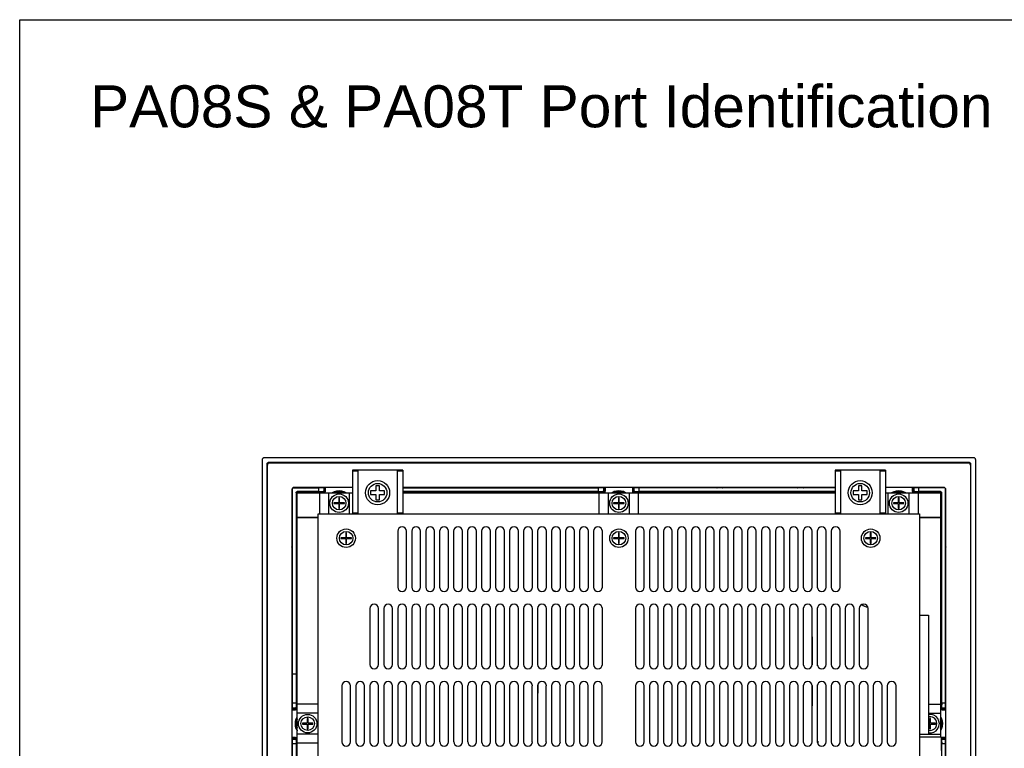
# Model space of a CAD drawing. Extents: x 85 to 134.4, y -34.1 to 29.3.
# Tile 3 of 14: x 85 to 99, y -24.3 to -13.9. Entities that reach past the tile are written whole.
import ezdxf

# ---------------------------------------------------------------- set-up
doc = ezdxf.new("R2010")
doc.units = 0
doc.header["$LTSCALE"] = 1.87
doc.header["$MEASUREMENT"] = 0
doc.layers.get('0').update_dxf_attribs({"linetype": 'CONTINUOUS'})
doc.layers.add('dim', color=7, linetype='CONTINUOUS')

# ---------------------------------------------------------------- blocks, each defined once
blk = doc.blocks.new('08')
at = {"linetype": 'Continuous'}
for p, q in [((-55.433, -16.671), (-55.433, 3.517)), ((-55.433, 3.517), (-30.953, 3.517))]:
    blk.add_line(p, q, dxfattribs=at)
at = {"color": 7, "linetype": 'Continuous'}
for p, q in [((-51.968, -2.772), (-51.968, -10.312)), ((-41.793, -2.742), (-51.938, -2.742)), ((-41.85, -2.812), (-51.88, -2.812)), ((-51.88, -2.812), (-51.879, -2.813)), ((-51.879, -2.813), (-41.851, -2.813)), ((-51.879, -2.824), (-51.879, -2.813)), ((-41.85, -2.812), (-41.851, -2.813)), ((-41.851, -2.824), (-41.851, -2.813)), ((-41.763, -10.312), (-41.763, -2.772)), ((-51.895, -2.827), (-51.895, -10.257)), ((-51.895, -2.827), (-51.894, -2.828)), ((-51.894, -10.256), (-51.894, -2.828)), ((-51.883, -2.828), (-51.894, -2.828)), ((-51.89, -10.237), (-51.89, -2.847)), ((-51.86, -2.817), (-41.87, -2.817)), ((-50.675, -2.922), (-50.675, -3.542)), ((-49.955, -2.922), (-50.675, -2.922)), ((-50.596, -2.932), (-50.675, -2.932)), ((-50.596, -2.922), (-50.596, -3.542)), ((-50.034, -2.922), (-50.034, -3.542)), ((-49.955, -2.932), (-50.034, -2.932)), ((-49.955, -2.922), (-49.955, -3.542)), ((-43.055, -2.922), (-43.775, -2.922)), ((-43.775, -2.922), (-43.775, -3.542)), ((-43.696, -2.932), (-43.775, -2.932)), ((-43.696, -2.922), (-43.696, -3.542)), ((-43.134, -2.922), (-43.134, -3.542)), ((-43.055, -2.932), (-43.134, -2.932)), ((-43.055, -2.922), (-43.055, -3.542)), ((-41.847, -2.828), (-41.836, -2.828)), ((-41.84, -2.847), (-41.84, -10.237)), ((-41.835, -2.827), (-41.836, -2.828)), ((-41.836, -2.828), (-41.836, -10.256)), ((-41.835, -10.257), (-41.835, -2.827)), ((-51.54, -3.197), (-51.54, -9.887)), ((-51.535, -3.187), (-51.538, -3.185)), ((-51.535, -3.187), (-51.535, -6.252)), ((-51.52, -3.172), (-51.523, -3.17)), ((-51.52, -3.172), (-51.155, -3.172)), ((-50.675, -3.167), (-51.51, -3.167)), ((-51.155, -3.227), (-51.465, -3.227)), ((-51.465, -3.227), (-51.459, -3.234)), ((-51.155, -3.171), (-51.159, -3.167)), ((-51.1, -3.171), (-51.155, -3.171)), ((-51.1, -3.171), (-51.155, -3.172)), ((-51.155, -3.227), (-51.155, -3.172)), ((-51.101, -3.228), (-51.155, -3.227)), ((-51.095, -3.234), (-51.101, -3.228)), ((-51.085, -3.167), (-51.085, -3.214)), ((-51.08, -3.219), (-51.085, -3.214)), ((-51.08, -3.167), (-51.08, -3.219)), ((-51.08, -3.219), (-51.065, -3.219)), ((-51.065, -3.167), (-51.065, -3.219)), ((-50.415, -3.217), (-50.415, -3.267)), ((-50.34, -3.217), (-50.415, -3.217)), ((-50.34, -3.142), (-50.34, -3.217)), ((-50.29, -3.142), (-50.34, -3.142)), ((-50.29, -3.217), (-50.29, -3.142)), ((-50.215, -3.217), (-50.29, -3.217)), ((-50.215, -3.267), (-50.215, -3.217)), ((-43.775, -3.167), (-49.955, -3.167)), ((-49.955, -3.172), (-47.155, -3.172)), ((-47.155, -3.227), (-49.955, -3.227)), ((-49.505, -3.171), (-49.509, -3.167)), ((-49.421, -3.171), (-49.505, -3.171)), ((-49.417, -3.167), (-49.421, -3.171)), ((-48.35, -3.171), (-48.354, -3.167)), ((-48.266, -3.171), (-48.35, -3.171)), ((-48.262, -3.167), (-48.266, -3.171)), ((-47.155, -3.171), (-47.159, -3.167)), ((-47.1, -3.171), (-47.155, -3.171)), ((-47.1, -3.171), (-47.155, -3.172)), ((-47.155, -3.227), (-47.155, -3.172)), ((-47.101, -3.228), (-47.155, -3.227)), ((-47.093, -3.236), (-47.101, -3.228)), ((-47.085, -3.167), (-47.085, -3.214)), ((-47.078, -3.221), (-47.085, -3.214)), ((-47.078, -3.167), (-47.078, -3.221)), ((-47.078, -3.221), (-47.063, -3.221)), ((-47.063, -3.167), (-47.063, -3.221)), ((-46.668, -3.221), (-46.668, -3.167)), ((-46.653, -3.221), (-46.668, -3.221)), ((-46.653, -3.221), (-46.653, -3.167)), ((-46.653, -3.221), (-46.645, -3.214)), ((-46.645, -3.214), (-46.645, -3.167)), ((-46.638, -3.236), (-46.63, -3.228)), ((-46.575, -3.172), (-46.631, -3.171)), ((-46.576, -3.171), (-46.631, -3.171)), ((-46.575, -3.227), (-46.63, -3.228)), ((-46.572, -3.167), (-46.576, -3.171)), ((-43.775, -3.172), (-46.575, -3.172)), ((-46.575, -3.227), (-46.575, -3.172)), ((-43.775, -3.227), (-46.575, -3.227)), ((-45.465, -3.171), (-45.469, -3.167)), ((-45.381, -3.171), (-45.465, -3.171)), ((-45.377, -3.167), (-45.381, -3.171)), ((-44.31, -3.171), (-44.314, -3.167)), ((-44.226, -3.171), (-44.31, -3.171)), ((-44.222, -3.167), (-44.226, -3.171)), ((-43.515, -3.217), (-43.515, -3.267)), ((-43.44, -3.217), (-43.515, -3.217)), ((-43.44, -3.142), (-43.44, -3.217)), ((-43.39, -3.142), (-43.44, -3.142)), ((-43.39, -3.217), (-43.39, -3.142)), ((-43.315, -3.217), (-43.39, -3.217)), ((-43.315, -3.267), (-43.315, -3.217)), ((-42.22, -3.167), (-43.055, -3.167)), ((-42.665, -3.219), (-42.665, -3.167)), ((-42.651, -3.219), (-42.665, -3.219)), ((-42.651, -3.219), (-42.651, -3.167)), ((-42.651, -3.219), (-42.645, -3.214)), ((-42.645, -3.214), (-42.645, -3.167)), ((-42.636, -3.234), (-42.63, -3.228)), ((-42.575, -3.172), (-42.631, -3.171)), ((-42.576, -3.171), (-42.631, -3.171)), ((-42.575, -3.227), (-42.63, -3.228)), ((-42.572, -3.167), (-42.576, -3.171)), ((-42.21, -3.172), (-42.575, -3.172)), ((-42.575, -3.227), (-42.575, -3.172)), ((-42.265, -3.227), (-42.575, -3.227)), ((-42.265, -3.227), (-42.272, -3.234)), ((-42.208, -3.17), (-42.21, -3.172)), ((-42.193, -3.185), (-42.195, -3.187)), ((-42.195, -6.252), (-42.195, -3.187)), ((-42.19, -9.887), (-42.19, -3.197)), ((-51.48, -3.242), (-51.48, -6.252)), ((-51.48, -3.242), (-51.474, -3.249)), ((-51.474, -3.249), (-51.474, -3.642)), ((-51.474, -3.249), (-51.465, -3.249)), ((-51.465, -3.242), (-50.675, -3.242)), ((-51.465, -3.59), (-51.465, -3.242)), ((-51.145, -3.242), (-51.145, -3.542)), ((-51.015, -3.542), (-51.015, -3.242)), ((-50.871, -3.317), (-50.871, -3.386)), ((-50.859, -3.317), (-50.871, -3.317)), ((-50.859, -3.386), (-50.859, -3.317)), ((-50.715, -3.542), (-50.715, -3.242)), ((-50.415, -3.267), (-50.34, -3.267)), ((-50.34, -3.267), (-50.34, -3.342)), ((-50.34, -3.342), (-50.29, -3.342)), ((-50.29, -3.342), (-50.29, -3.267)), ((-50.29, -3.267), (-50.215, -3.267)), ((-49.955, -3.242), (-43.775, -3.242)), ((-47.145, -3.542), (-47.145, -3.242)), ((-47.015, -3.542), (-47.015, -3.242)), ((-46.871, -3.317), (-46.871, -3.386)), ((-46.859, -3.317), (-46.871, -3.317)), ((-46.859, -3.386), (-46.859, -3.317)), ((-46.715, -3.542), (-46.715, -3.242)), ((-46.585, -3.542), (-46.585, -3.242)), ((-43.515, -3.267), (-43.44, -3.267)), ((-43.44, -3.267), (-43.44, -3.342)), ((-43.44, -3.342), (-43.39, -3.342)), ((-43.39, -3.342), (-43.39, -3.267)), ((-43.39, -3.267), (-43.315, -3.267)), ((-43.055, -3.242), (-42.265, -3.242)), ((-43.015, -3.542), (-43.015, -3.242)), ((-42.871, -3.317), (-42.871, -3.386)), ((-42.859, -3.317), (-42.871, -3.317)), ((-42.859, -3.386), (-42.859, -3.317)), ((-42.715, -3.542), (-42.715, -3.242)), ((-42.585, -3.242), (-42.585, -3.542)), ((-42.265, -3.242), (-42.265, -3.59)), ((-42.257, -3.249), (-42.265, -3.249)), ((-42.25, -3.242), (-42.257, -3.249)), ((-42.257, -3.642), (-42.257, -3.249)), ((-42.25, -6.252), (-42.25, -3.242)), ((-50.94, -3.386), (-50.94, -3.398)), ((-50.871, -3.386), (-50.94, -3.386)), ((-50.94, -3.398), (-50.871, -3.398)), ((-50.871, -3.398), (-50.871, -3.467)), ((-50.871, -3.467), (-50.859, -3.467)), ((-50.79, -3.386), (-50.859, -3.386)), ((-50.859, -3.467), (-50.859, -3.398)), ((-50.859, -3.398), (-50.79, -3.398)), ((-50.79, -3.398), (-50.79, -3.386)), ((-46.94, -3.386), (-46.94, -3.398)), ((-46.871, -3.386), (-46.94, -3.386)), ((-46.94, -3.398), (-46.871, -3.398)), ((-46.871, -3.398), (-46.871, -3.467)), ((-46.871, -3.467), (-46.859, -3.467)), ((-46.79, -3.386), (-46.859, -3.386)), ((-46.859, -3.467), (-46.859, -3.398)), ((-46.859, -3.398), (-46.79, -3.398)), ((-46.79, -3.398), (-46.79, -3.386)), ((-42.94, -3.386), (-42.94, -3.398)), ((-42.871, -3.386), (-42.94, -3.386)), ((-42.94, -3.398), (-42.871, -3.398)), ((-42.871, -3.398), (-42.871, -3.467)), ((-42.871, -3.467), (-42.859, -3.467)), ((-42.79, -3.386), (-42.859, -3.386)), ((-42.859, -3.467), (-42.859, -3.398)), ((-42.859, -3.398), (-42.79, -3.398)), ((-42.79, -3.398), (-42.79, -3.386)), ((-51.474, -3.643), (-51.474, -3.642)), ((-51.474, -5.635), (-51.474, -3.643)), ((-51.465, -3.59), (-51.165, -3.59)), ((-51.465, -9.489), (-51.465, -3.595)), ((-51.465, -3.595), (-51.165, -3.595)), ((-51.46, -3.59), (-51.46, -3.595)), ((-51.364, -3.595), (-51.364, -3.59)), ((-51.349, -3.595), (-51.349, -3.59)), ((-51.343, -3.59), (-51.343, -3.595)), ((-51.288, -3.595), (-51.288, -3.59)), ((-51.282, -3.595), (-51.282, -3.59)), ((-51.268, -3.595), (-51.268, -3.59)), ((-51.165, -3.542), (-42.565, -3.542)), ((-51.165, -9.542), (-51.165, -3.542)), ((-50.675, -3.532), (-50.596, -3.532)), ((-50.034, -3.532), (-49.955, -3.532)), ((-43.775, -3.532), (-43.696, -3.532)), ((-43.134, -3.532), (-43.055, -3.532)), ((-42.565, -3.542), (-42.565, -9.542)), ((-42.565, -3.59), (-42.265, -3.59)), ((-42.565, -3.595), (-42.265, -3.595)), ((-42.463, -3.59), (-42.463, -3.595)), ((-42.449, -3.59), (-42.449, -3.595)), ((-42.443, -3.59), (-42.443, -3.595)), ((-42.388, -3.595), (-42.388, -3.59)), ((-42.382, -3.595), (-42.382, -3.59)), ((-42.38, -3.595), (-42.38, -3.59)), ((-42.366, -3.59), (-42.366, -3.595)), ((-42.271, -3.595), (-42.271, -3.59)), ((-42.265, -3.595), (-42.265, -6.731)), ((-42.257, -3.642), (-42.257, -3.643)), ((-42.257, -3.643), (-42.257, -6.313)), ((-50.028, -3.792), (-50.028, -4.592)), ((-49.902, -4.592), (-49.902, -3.792)), ((-49.828, -3.792), (-49.828, -4.592)), ((-49.702, -4.592), (-49.702, -3.792)), ((-49.628, -3.792), (-49.628, -4.592)), ((-49.502, -4.592), (-49.502, -3.792)), ((-49.428, -3.792), (-49.428, -4.592)), ((-49.302, -4.592), (-49.302, -3.792)), ((-49.228, -3.792), (-49.228, -4.592)), ((-49.102, -4.592), (-49.102, -3.792)), ((-49.028, -3.792), (-49.028, -4.592)), ((-48.902, -4.592), (-48.902, -3.792)), ((-48.828, -3.792), (-48.828, -4.592)), ((-48.702, -4.592), (-48.702, -3.792)), ((-48.628, -3.792), (-48.628, -4.592)), ((-48.502, -4.592), (-48.502, -3.792)), ((-48.428, -3.792), (-48.428, -4.592)), ((-48.302, -4.592), (-48.302, -3.792)), ((-48.228, -3.792), (-48.228, -4.592)), ((-48.102, -4.592), (-48.102, -3.792)), ((-48.028, -3.792), (-48.028, -4.592)), ((-47.902, -4.592), (-47.902, -3.792)), ((-47.828, -3.792), (-47.828, -4.592)), ((-47.702, -4.592), (-47.702, -3.792)), ((-47.628, -3.792), (-47.628, -4.592)), ((-47.502, -4.592), (-47.502, -3.792)), ((-47.428, -3.792), (-47.428, -4.592)), ((-47.302, -4.592), (-47.302, -3.792)), ((-47.228, -3.792), (-47.228, -4.592)), ((-47.102, -4.592), (-47.102, -3.792)), ((-46.628, -3.792), (-46.628, -4.592)), ((-46.502, -4.592), (-46.502, -3.792)), ((-46.428, -3.792), (-46.428, -4.592)), ((-46.302, -4.592), (-46.302, -3.792)), ((-46.228, -3.792), (-46.228, -4.592)), ((-46.102, -4.592), (-46.102, -3.792)), ((-46.028, -3.792), (-46.028, -4.592)), ((-45.902, -4.592), (-45.902, -3.792)), ((-45.828, -3.792), (-45.828, -4.592)), ((-45.702, -4.592), (-45.702, -3.792)), ((-45.628, -3.792), (-45.628, -4.592)), ((-45.502, -4.592), (-45.502, -3.792)), ((-45.428, -3.792), (-45.428, -4.592)), ((-45.302, -4.592), (-45.302, -3.792)), ((-45.228, -3.792), (-45.228, -4.592)), ((-45.102, -4.592), (-45.102, -3.792)), ((-45.028, -3.792), (-45.028, -4.592)), ((-44.902, -4.592), (-44.902, -3.792)), ((-44.828, -3.792), (-44.828, -4.592)), ((-44.702, -4.592), (-44.702, -3.792)), ((-44.628, -3.792), (-44.628, -4.592)), ((-44.502, -4.592), (-44.502, -3.792)), ((-44.428, -3.792), (-44.428, -4.592)), ((-44.302, -4.592), (-44.302, -3.792)), ((-44.228, -3.792), (-44.228, -4.592)), ((-44.102, -4.592), (-44.102, -3.792)), ((-44.028, -3.792), (-44.028, -4.592)), ((-43.902, -4.592), (-43.902, -3.792)), ((-43.828, -3.792), (-43.828, -4.592)), ((-43.702, -4.592), (-43.702, -3.792)), ((-51.54, -3.939), (-51.536, -3.943)), ((-50.84, -3.886), (-50.84, -3.898)), ((-50.771, -3.886), (-50.84, -3.886)), ((-50.84, -3.898), (-50.771, -3.898)), ((-50.771, -3.817), (-50.771, -3.886)), ((-50.759, -3.817), (-50.771, -3.817)), ((-50.771, -3.898), (-50.771, -3.967)), ((-50.759, -3.886), (-50.759, -3.817)), ((-50.69, -3.886), (-50.759, -3.886)), ((-50.759, -3.967), (-50.759, -3.898)), ((-50.759, -3.898), (-50.69, -3.898)), ((-50.69, -3.898), (-50.69, -3.886)), ((-46.94, -3.886), (-46.94, -3.898)), ((-46.871, -3.886), (-46.94, -3.886)), ((-46.94, -3.898), (-46.871, -3.898)), ((-46.871, -3.817), (-46.871, -3.886)), ((-46.859, -3.817), (-46.871, -3.817)), ((-46.871, -3.898), (-46.871, -3.967)), ((-46.859, -3.886), (-46.859, -3.817)), ((-46.79, -3.886), (-46.859, -3.886)), ((-46.859, -3.967), (-46.859, -3.898)), ((-46.859, -3.898), (-46.79, -3.898)), ((-46.79, -3.898), (-46.79, -3.886)), ((-43.34, -3.886), (-43.34, -3.898)), ((-43.271, -3.886), (-43.34, -3.886)), ((-43.34, -3.898), (-43.271, -3.898)), ((-43.271, -3.817), (-43.271, -3.886)), ((-43.259, -3.817), (-43.271, -3.817)), ((-43.271, -3.898), (-43.271, -3.967)), ((-43.259, -3.886), (-43.259, -3.817)), ((-43.19, -3.886), (-43.259, -3.886)), ((-43.259, -3.967), (-43.259, -3.898)), ((-43.259, -3.898), (-43.19, -3.898)), ((-43.19, -3.898), (-43.19, -3.886)), ((-42.194, -3.943), (-42.19, -3.939)), ((-51.536, -4.027), (-51.54, -4.031)), ((-51.536, -3.943), (-51.536, -4.027)), ((-50.771, -3.967), (-50.759, -3.967)), ((-46.871, -3.967), (-46.859, -3.967)), ((-43.271, -3.967), (-43.259, -3.967)), ((-42.194, -4.027), (-42.194, -3.943)), ((-42.19, -4.031), (-42.194, -4.027)), ((-50.428, -4.897), (-50.428, -5.697)), ((-50.302, -5.697), (-50.302, -4.897)), ((-50.228, -4.897), (-50.228, -5.697)), ((-50.102, -5.697), (-50.102, -4.897)), ((-50.028, -4.897), (-50.028, -5.697)), ((-49.902, -5.697), (-49.902, -4.897)), ((-49.828, -4.897), (-49.828, -5.697)), ((-49.702, -5.697), (-49.702, -4.897)), ((-49.628, -4.897), (-49.628, -5.697)), ((-49.502, -5.697), (-49.502, -4.897)), ((-49.428, -4.897), (-49.428, -5.697)), ((-49.302, -5.697), (-49.302, -4.897)), ((-49.228, -4.897), (-49.228, -5.697)), ((-49.102, -5.697), (-49.102, -4.897)), ((-49.028, -4.897), (-49.028, -5.697)), ((-48.902, -5.697), (-48.902, -4.897)), ((-48.828, -4.897), (-48.828, -5.697)), ((-48.702, -5.697), (-48.702, -4.897)), ((-48.628, -4.897), (-48.628, -5.697)), ((-48.502, -5.697), (-48.502, -4.897)), ((-48.428, -4.897), (-48.428, -5.697)), ((-48.302, -5.697), (-48.302, -4.897)), ((-48.228, -4.897), (-48.228, -5.697)), ((-48.102, -5.697), (-48.102, -4.897)), ((-48.028, -4.897), (-48.028, -5.697)), ((-47.902, -5.697), (-47.902, -4.897)), ((-47.828, -4.897), (-47.828, -5.697)), ((-47.702, -5.697), (-47.702, -4.897)), ((-47.628, -4.897), (-47.628, -5.697)), ((-47.502, -5.697), (-47.502, -4.897)), ((-47.428, -4.897), (-47.428, -5.697)), ((-47.302, -5.697), (-47.302, -4.897)), ((-47.228, -4.897), (-47.228, -5.697)), ((-47.102, -5.697), (-47.102, -4.897)), ((-46.628, -4.897), (-46.628, -5.697)), ((-46.502, -5.697), (-46.502, -4.897)), ((-46.428, -4.897), (-46.428, -5.697)), ((-46.302, -5.697), (-46.302, -4.897)), ((-46.228, -4.897), (-46.228, -5.697)), ((-46.102, -5.697), (-46.102, -4.897)), ((-46.028, -4.897), (-46.028, -5.697)), ((-45.902, -5.697), (-45.902, -4.897)), ((-45.828, -4.897), (-45.828, -5.697)), ((-45.702, -5.697), (-45.702, -4.897)), ((-45.628, -4.897), (-45.628, -5.697)), ((-45.502, -5.697), (-45.502, -4.897)), ((-45.428, -4.897), (-45.428, -5.697)), ((-45.302, -5.697), (-45.302, -4.897)), ((-45.228, -4.897), (-45.228, -5.697)), ((-45.102, -5.697), (-45.102, -4.897)), ((-45.028, -4.897), (-45.028, -5.697)), ((-44.902, -5.697), (-44.902, -4.897)), ((-44.828, -4.897), (-44.828, -5.697)), ((-44.702, -5.697), (-44.702, -4.897)), ((-44.628, -4.897), (-44.628, -5.697)), ((-44.502, -5.697), (-44.502, -4.897)), ((-44.428, -4.897), (-44.428, -5.697)), ((-44.302, -5.697), (-44.302, -4.897)), ((-44.228, -4.897), (-44.228, -5.697)), ((-44.102, -5.697), (-44.102, -4.897)), ((-44.028, -4.897), (-44.028, -5.697)), ((-43.902, -5.697), (-43.902, -4.897)), ((-43.828, -4.897), (-43.828, -5.697)), ((-43.702, -5.697), (-43.702, -4.897)), ((-43.628, -4.897), (-43.628, -5.697)), ((-43.502, -5.697), (-43.502, -4.897)), ((-43.428, -4.897), (-43.428, -5.697)), ((-43.302, -5.697), (-43.302, -4.897)), ((-42.565, -4.992), (-42.436, -4.992)), ((-42.436, -4.992), (-42.436, -6.692)), ((-51.54, -5.094), (-51.536, -5.098)), ((-51.536, -5.182), (-51.54, -5.186)), ((-51.536, -5.098), (-51.536, -5.182)), ((-42.194, -5.098), (-42.19, -5.094)), ((-42.194, -5.182), (-42.194, -5.098)), ((-42.19, -5.186), (-42.194, -5.182)), ((-44.103, -5.303), (-44.103, -5.702)), ((-44.026, -5.714), (-44.026, -5.303)), ((-47.795, -5.752), (-47.736, -5.752)), ((-47.783, -5.757), (-47.747, -5.757)), ((-51.54, -5.832), (-51.465, -5.832)), ((-51.474, -6.313), (-51.474, -5.832)), ((-50.828, -6.002), (-50.828, -6.802)), ((-50.703, -6.802), (-50.703, -6.002)), ((-50.628, -6.002), (-50.628, -6.802)), ((-50.503, -6.802), (-50.503, -6.002)), ((-50.428, -6.002), (-50.428, -6.802)), ((-50.303, -6.802), (-50.303, -6.002)), ((-50.228, -6.002), (-50.228, -6.802)), ((-50.103, -6.802), (-50.103, -6.002)), ((-50.028, -6.002), (-50.028, -6.802)), ((-49.903, -6.802), (-49.903, -6.002)), ((-49.828, -6.002), (-49.828, -6.802)), ((-49.703, -6.802), (-49.703, -6.002)), ((-49.628, -6.002), (-49.628, -6.802)), ((-49.503, -6.802), (-49.503, -6.002)), ((-49.428, -6.002), (-49.428, -6.802)), ((-49.303, -6.802), (-49.303, -6.002)), ((-49.228, -6.002), (-49.228, -6.802)), ((-49.103, -6.802), (-49.103, -6.002)), ((-49.028, -6.002), (-49.028, -6.802)), ((-48.903, -6.802), (-48.903, -6.002)), ((-48.828, -6.002), (-48.828, -6.802)), ((-48.703, -6.802), (-48.703, -6.002)), ((-48.628, -6.002), (-48.628, -6.802)), ((-48.503, -6.802), (-48.503, -6.002)), ((-48.428, -6.002), (-48.428, -6.802)), ((-48.303, -6.802), (-48.303, -6.002)), ((-48.228, -6.002), (-48.228, -6.802)), ((-48.103, -6.802), (-48.103, -6.002)), ((-48.028, -6.002), (-48.028, -6.802)), ((-48.025, -5.986), (-48.025, -6.107)), ((-47.903, -6.802), (-47.903, -6.002)), ((-47.828, -6.002), (-47.828, -6.802)), ((-47.703, -6.802), (-47.703, -6.002)), ((-47.628, -6.002), (-47.628, -6.802)), ((-47.503, -6.802), (-47.503, -6.002)), ((-47.428, -6.002), (-47.428, -6.802)), ((-47.303, -6.802), (-47.303, -6.002)), ((-47.228, -6.002), (-47.228, -6.802)), ((-47.103, -6.802), (-47.103, -6.002)), ((-46.628, -6.002), (-46.628, -6.802)), ((-46.502, -6.802), (-46.502, -6.002)), ((-46.428, -6.002), (-46.428, -6.802)), ((-46.302, -6.802), (-46.302, -6.002)), ((-46.228, -6.002), (-46.228, -6.802)), ((-46.102, -6.802), (-46.102, -6.002)), ((-46.028, -6.002), (-46.028, -6.802)), ((-45.902, -6.802), (-45.902, -6.002)), ((-45.828, -6.002), (-45.828, -6.802)), ((-45.702, -6.802), (-45.702, -6.002)), ((-45.628, -6.002), (-45.628, -6.802)), ((-45.502, -6.802), (-45.502, -6.002)), ((-45.428, -6.002), (-45.428, -6.802)), ((-45.302, -6.802), (-45.302, -6.002)), ((-45.228, -6.002), (-45.228, -6.802)), ((-45.102, -6.802), (-45.102, -6.002)), ((-45.028, -6.002), (-45.028, -6.802)), ((-44.902, -6.802), (-44.902, -6.002)), ((-44.828, -6.002), (-44.828, -6.802)), ((-44.702, -6.802), (-44.702, -6.002)), ((-44.628, -6.002), (-44.628, -6.802)), ((-44.502, -6.802), (-44.502, -6.002)), ((-44.428, -6.002), (-44.428, -6.802)), ((-44.302, -6.802), (-44.302, -6.002)), ((-44.228, -6.002), (-44.228, -6.802)), ((-44.103, -5.998), (-44.103, -6.288)), ((-44.102, -6.802), (-44.102, -6.002)), ((-44.028, -6.002), (-44.028, -6.802)), ((-44.026, -6.288), (-44.026, -5.986)), ((-43.902, -6.802), (-43.902, -6.002)), ((-43.828, -6.002), (-43.828, -6.802)), ((-43.702, -6.802), (-43.702, -6.002)), ((-43.628, -6.002), (-43.628, -6.802)), ((-43.502, -6.802), (-43.502, -6.002)), ((-43.428, -6.002), (-43.428, -6.802)), ((-43.302, -6.802), (-43.302, -6.002)), ((-43.228, -6.002), (-43.228, -6.802)), ((-43.102, -6.802), (-43.102, -6.002)), ((-43.028, -6.002), (-43.028, -6.802)), ((-42.902, -6.802), (-42.902, -6.002)), ((-48.025, -6.107), (-48.028, -6.107)), ((-51.54, -6.249), (-51.536, -6.253)), ((-51.494, -6.322), (-51.54, -6.322)), ((-51.54, -6.328), (-51.489, -6.328)), ((-51.535, -6.252), (-51.536, -6.308)), ((-51.536, -6.253), (-51.536, -6.308)), ((-51.48, -6.252), (-51.535, -6.252)), ((-51.489, -6.328), (-51.494, -6.322)), ((-51.48, -6.252), (-51.479, -6.307)), ((-51.474, -6.313), (-51.479, -6.307)), ((-51.465, -6.313), (-51.474, -6.313)), ((-51.165, -6.262), (-51.465, -6.262)), ((-42.436, -6.262), (-42.265, -6.262)), ((-42.265, -6.313), (-42.257, -6.313)), ((-42.257, -6.313), (-42.251, -6.307)), ((-42.25, -6.252), (-42.251, -6.307)), ((-42.195, -6.252), (-42.25, -6.252)), ((-42.242, -6.328), (-42.237, -6.322)), ((-42.242, -6.328), (-42.19, -6.328)), ((-42.19, -6.322), (-42.237, -6.322)), ((-42.195, -6.252), (-42.194, -6.308)), ((-42.194, -6.253), (-42.19, -6.249)), ((-42.194, -6.308), (-42.194, -6.253)), ((-51.54, -6.343), (-51.489, -6.343)), ((-51.165, -6.392), (-51.465, -6.392)), ((-51.321, -6.467), (-51.321, -6.536)), ((-51.309, -6.467), (-51.321, -6.467)), ((-51.309, -6.536), (-51.309, -6.467)), ((-42.436, -6.392), (-42.265, -6.392)), ((-42.421, -6.467), (-42.421, -6.536)), ((-42.409, -6.467), (-42.421, -6.467)), ((-42.409, -6.536), (-42.409, -6.467)), ((-42.242, -6.343), (-42.19, -6.343)), ((-51.321, -6.536), (-51.39, -6.536)), ((-51.39, -6.536), (-51.39, -6.548)), ((-51.39, -6.548), (-51.321, -6.548)), ((-51.321, -6.548), (-51.321, -6.617)), ((-51.24, -6.536), (-51.309, -6.536)), ((-51.309, -6.617), (-51.309, -6.548)), ((-51.309, -6.548), (-51.24, -6.548)), ((-51.24, -6.548), (-51.24, -6.536)), ((-42.421, -6.536), (-42.436, -6.536)), ((-42.436, -6.548), (-42.421, -6.548)), ((-42.421, -6.548), (-42.421, -6.617)), ((-42.34, -6.536), (-42.409, -6.536)), ((-42.409, -6.548), (-42.34, -6.548)), ((-42.409, -6.617), (-42.409, -6.548)), ((-42.34, -6.548), (-42.34, -6.536)), ((-51.489, -6.742), (-51.54, -6.742)), ((-51.489, -6.757), (-51.54, -6.757)), ((-51.489, -6.757), (-51.494, -6.762)), ((-51.165, -6.692), (-51.465, -6.692)), ((-51.321, -6.617), (-51.309, -6.617)), ((-42.565, -6.692), (-42.265, -6.692)), ((-42.565, -6.731), (-42.256, -6.731)), ((-42.421, -6.617), (-42.409, -6.617)), ((-42.256, -6.731), (-42.256, -6.924)), ((-42.19, -6.742), (-42.242, -6.742)), ((-42.19, -6.757), (-42.242, -6.757)), ((-42.242, -6.757), (-42.237, -6.762)), ((-51.54, -6.762), (-51.494, -6.762)), ((-51.536, -6.832), (-51.54, -6.836)), ((-51.536, -6.777), (-51.536, -6.832)), ((-51.536, -6.777), (-51.535, -6.832)), ((-51.535, -6.832), (-51.535, -9.897)), ((-51.48, -6.832), (-51.535, -6.832)), ((-51.479, -6.778), (-51.48, -6.832)), ((-51.48, -6.832), (-51.48, -9.842)), ((-51.474, -6.772), (-51.479, -6.778)), ((-51.474, -9.442), (-51.474, -6.772)), ((-51.465, -6.772), (-51.474, -6.772)), ((-51.165, -6.822), (-51.465, -6.822)), ((-44.015, -6.812), (-44.027, -6.812)), ((-44.015, -6.84), (-44.015, -6.792)), ((-42.256, -6.773), (-42.251, -6.778)), ((-42.251, -6.778), (-42.25, -6.832)), ((-42.25, -9.842), (-42.25, -6.832)), ((-42.195, -6.832), (-42.25, -6.832)), ((-42.237, -6.762), (-42.19, -6.762)), ((-42.194, -6.777), (-42.195, -6.832)), ((-42.195, -9.897), (-42.195, -6.832)), ((-42.194, -6.832), (-42.194, -6.777)), ((-42.19, -6.836), (-42.194, -6.832))]:
    blk.add_line(p, q, dxfattribs=at)
for points in [[(-51.938, -2.742), (-51.944, -2.743), (-51.949, -2.745), (-51.954, -2.747), (-51.959, -2.751), (-51.963, -2.756), (-51.965, -2.761), (-51.967, -2.767), (-51.968, -2.772)], [(-51.895, -2.827), (-51.895, -2.823), (-51.893, -2.819), (-51.889, -2.815), (-51.885, -2.813), (-51.88, -2.812)], [(-51.894, -2.828), (-51.893, -2.823), (-51.89, -2.818), (-51.885, -2.815), (-51.879, -2.813)], [(-41.851, -2.813), (-41.846, -2.815), (-41.841, -2.818), (-41.838, -2.823), (-41.836, -2.828)], [(-41.85, -2.812), (-41.846, -2.813), (-41.842, -2.815), (-41.838, -2.819), (-41.836, -2.823), (-41.835, -2.827)], [(-41.763, -2.772), (-41.764, -2.767), (-41.765, -2.761), (-41.768, -2.756), (-41.772, -2.751), (-41.776, -2.747), (-41.782, -2.745), (-41.787, -2.743), (-41.793, -2.742)], [(-51.52, -3.172), (-51.525, -3.173), (-51.529, -3.175), (-51.533, -3.179), (-51.535, -3.183), (-51.535, -3.187)], [(-51.48, -3.242), (-51.48, -3.238), (-51.478, -3.234), (-51.474, -3.23), (-51.47, -3.228), (-51.465, -3.227)], [(-51.469, -3.238), (-51.465, -3.235), (-51.459, -3.234)], [(-51.095, -3.234), (-51.216, -3.234), (-51.338, -3.234), (-51.459, -3.234)], [(-51.459, -3.234), (-51.459, -3.235), (-51.459, -3.237), (-51.459, -3.24), (-51.459, -3.242)], [(-51.155, -3.171), (-51.152, -3.171), (-51.149, -3.17), (-51.146, -3.168), (-51.145, -3.167)], [(-51.101, -3.228), (-51.096, -3.228), (-51.091, -3.225), (-51.088, -3.222), (-51.086, -3.218), (-51.085, -3.214)], [(-51.09, -3.167), (-51.091, -3.168), (-51.095, -3.171), (-51.1, -3.171)], [(-51.08, -3.219), (-51.08, -3.222), (-51.081, -3.224), (-51.082, -3.227), (-51.083, -3.229), (-51.085, -3.231), (-51.087, -3.232), (-51.09, -3.233), (-51.092, -3.234), (-51.095, -3.234)], [(-51.095, -3.234), (-51.095, -3.235), (-51.095, -3.239), (-51.095, -3.242)], [(-51.065, -3.219), (-51.066, -3.224), (-51.067, -3.229), (-51.069, -3.234), (-51.072, -3.238), (-51.076, -3.242), (-51.076, -3.242)], [(-50.967, -3.242), (-50.962, -3.239), (-50.932, -3.223), (-50.9, -3.214), (-50.866, -3.211), (-50.832, -3.214), (-50.8, -3.223), (-50.77, -3.238), (-50.765, -3.242)], [(-50.936, -3.242), (-50.926, -3.237), (-50.896, -3.229), (-50.865, -3.226), (-50.835, -3.229), (-50.805, -3.237), (-50.795, -3.242)], [(-47.093, -3.236), (-48.275, -3.236), (-49.456, -3.235), (-49.955, -3.235)], [(-49.505, -3.171), (-49.502, -3.171), (-49.499, -3.17), (-49.496, -3.168), (-49.495, -3.167)], [(-49.43, -3.167), (-49.43, -3.168), (-49.427, -3.17), (-49.424, -3.171), (-49.421, -3.171)], [(-48.35, -3.171), (-48.347, -3.171), (-48.344, -3.17), (-48.341, -3.168), (-48.34, -3.167)], [(-48.275, -3.167), (-48.275, -3.168), (-48.272, -3.17), (-48.269, -3.171), (-48.266, -3.171)], [(-47.155, -3.171), (-47.152, -3.171), (-47.149, -3.17), (-47.146, -3.168), (-47.145, -3.167)], [(-47.101, -3.228), (-47.096, -3.228), (-47.091, -3.225), (-47.088, -3.222), (-47.086, -3.218), (-47.085, -3.214)], [(-47.09, -3.167), (-47.091, -3.168), (-47.095, -3.171), (-47.1, -3.171)], [(-47.078, -3.221), (-47.078, -3.223), (-47.079, -3.226), (-47.08, -3.228), (-47.082, -3.23), (-47.084, -3.232), (-47.086, -3.234), (-47.088, -3.235), (-47.091, -3.236), (-47.093, -3.236)], [(-47.093, -3.236), (-47.093, -3.237), (-47.093, -3.24), (-47.093, -3.242)], [(-47.063, -3.221), (-47.064, -3.226), (-47.065, -3.23), (-47.067, -3.235), (-47.07, -3.24), (-47.073, -3.242)], [(-46.969, -3.242), (-46.962, -3.237), (-46.931, -3.222), (-46.899, -3.213), (-46.865, -3.21), (-46.832, -3.213), (-46.799, -3.222), (-46.769, -3.237), (-46.762, -3.242)], [(-46.939, -3.242), (-46.926, -3.236), (-46.896, -3.227), (-46.865, -3.225), (-46.835, -3.227), (-46.805, -3.236), (-46.792, -3.242)], [(-46.658, -3.242), (-46.66, -3.24), (-46.664, -3.236), (-46.666, -3.231), (-46.667, -3.226), (-46.668, -3.221)], [(-46.638, -3.236), (-46.64, -3.236), (-46.642, -3.235), (-46.645, -3.234), (-46.647, -3.232), (-46.649, -3.23), (-46.651, -3.228), (-46.652, -3.226), (-46.652, -3.223), (-46.653, -3.221)], [(-46.645, -3.214), (-46.645, -3.218), (-46.643, -3.222), (-46.639, -3.225), (-46.635, -3.228), (-46.63, -3.228)], [(-46.631, -3.171), (-46.636, -3.171), (-46.64, -3.168), (-46.64, -3.167)], [(-43.775, -3.235), (-44.275, -3.235), (-45.456, -3.236), (-46.638, -3.236)], [(-46.638, -3.236), (-46.638, -3.237), (-46.638, -3.24), (-46.638, -3.242)], [(-46.585, -3.167), (-46.585, -3.168), (-46.582, -3.17), (-46.579, -3.171), (-46.576, -3.171)], [(-45.465, -3.171), (-45.462, -3.171), (-45.459, -3.17), (-45.456, -3.168), (-45.455, -3.167)], [(-45.39, -3.167), (-45.39, -3.168), (-45.387, -3.17), (-45.384, -3.171), (-45.381, -3.171)], [(-44.31, -3.171), (-44.307, -3.171), (-44.304, -3.17), (-44.301, -3.168), (-44.3, -3.167)], [(-44.235, -3.167), (-44.235, -3.168), (-44.232, -3.17), (-44.229, -3.171), (-44.226, -3.171)], [(-42.966, -3.242), (-42.961, -3.238), (-42.931, -3.223), (-42.898, -3.214), (-42.865, -3.211), (-42.831, -3.214), (-42.799, -3.223), (-42.769, -3.238), (-42.764, -3.242)], [(-42.936, -3.242), (-42.926, -3.237), (-42.896, -3.229), (-42.865, -3.226), (-42.835, -3.229), (-42.805, -3.237), (-42.795, -3.242)], [(-42.654, -3.242), (-42.654, -3.242), (-42.658, -3.239), (-42.661, -3.234), (-42.664, -3.229), (-42.665, -3.224), (-42.665, -3.219)], [(-42.636, -3.234), (-42.638, -3.234), (-42.641, -3.233), (-42.643, -3.232), (-42.646, -3.231), (-42.647, -3.229), (-42.649, -3.227), (-42.65, -3.224), (-42.651, -3.222), (-42.651, -3.219)], [(-42.645, -3.214), (-42.645, -3.218), (-42.643, -3.222), (-42.639, -3.225), (-42.635, -3.228), (-42.63, -3.228)], [(-42.631, -3.171), (-42.636, -3.171), (-42.64, -3.168), (-42.64, -3.167)], [(-42.272, -3.234), (-42.393, -3.234), (-42.515, -3.234), (-42.636, -3.234)], [(-42.636, -3.234), (-42.636, -3.235), (-42.636, -3.239), (-42.635, -3.242)], [(-42.585, -3.167), (-42.585, -3.168), (-42.582, -3.17), (-42.579, -3.171), (-42.576, -3.171)], [(-42.272, -3.234), (-42.266, -3.235), (-42.261, -3.238)], [(-42.272, -3.234), (-42.272, -3.235), (-42.272, -3.237), (-42.271, -3.24), (-42.271, -3.242)], [(-42.265, -3.227), (-42.261, -3.228), (-42.257, -3.23), (-42.253, -3.234), (-42.251, -3.238), (-42.25, -3.242)], [(-42.195, -3.187), (-42.196, -3.183), (-42.198, -3.179), (-42.202, -3.175), (-42.206, -3.173), (-42.21, -3.172)], [(-51.474, -3.249), (-51.473, -3.243), (-51.469, -3.238)], [(-42.261, -3.238), (-42.258, -3.243), (-42.257, -3.249)], [(-51.474, -3.643), (-51.473, -3.642), (-51.471, -3.642), (-51.468, -3.642), (-51.465, -3.642)], [(-51.465, -3.642), (-51.47, -3.642), (-51.473, -3.642), (-51.474, -3.642)], [(-42.257, -3.642), (-42.258, -3.642), (-42.261, -3.642), (-42.265, -3.642)], [(-42.265, -3.642), (-42.263, -3.642), (-42.26, -3.642), (-42.258, -3.642), (-42.257, -3.643)], [(-51.54, -3.952), (-51.54, -3.952), (-51.538, -3.949), (-51.537, -3.946), (-51.536, -3.943)], [(-51.536, -4.027), (-51.537, -4.024), (-51.538, -4.021), (-51.54, -4.018), (-51.54, -4.017)], [(-42.194, -3.943), (-42.194, -3.946), (-42.193, -3.949), (-42.191, -3.952), (-42.19, -3.952)], [(-42.19, -4.017), (-42.191, -4.018), (-42.193, -4.021), (-42.194, -4.024), (-42.194, -4.027)], [(-51.54, -5.107), (-51.54, -5.107), (-51.538, -5.104), (-51.537, -5.101), (-51.536, -5.098)], [(-51.536, -5.182), (-51.537, -5.179), (-51.538, -5.176), (-51.54, -5.173), (-51.54, -5.172)], [(-42.194, -5.098), (-42.194, -5.101), (-42.193, -5.104), (-42.191, -5.107), (-42.19, -5.107)], [(-42.19, -5.172), (-42.191, -5.173), (-42.193, -5.176), (-42.194, -5.179), (-42.194, -5.182)], [(-51.54, -6.262), (-51.54, -6.262), (-51.538, -6.259), (-51.537, -6.256), (-51.536, -6.253)], [(-51.536, -6.308), (-51.537, -6.313), (-51.54, -6.317), (-51.54, -6.317)], [(-51.494, -6.322), (-51.49, -6.322), (-51.486, -6.32), (-51.482, -6.316), (-51.48, -6.312), (-51.479, -6.307)], [(-51.489, -6.328), (-51.487, -6.327), (-51.484, -6.327), (-51.481, -6.325), (-51.479, -6.324), (-51.477, -6.321), (-51.475, -6.318), (-51.474, -6.315), (-51.474, -6.313)], [(-51.489, -6.343), (-51.489, -6.337), (-51.489, -6.332), (-51.489, -6.329), (-51.489, -6.328)], [(-51.489, -6.343), (-51.484, -6.342), (-51.479, -6.341), (-51.474, -6.338), (-51.469, -6.335), (-51.465, -6.331)], [(-42.265, -6.331), (-42.264, -6.333), (-42.259, -6.337), (-42.253, -6.34), (-42.247, -6.342), (-42.242, -6.343)], [(-42.257, -6.313), (-42.257, -6.315), (-42.256, -6.318), (-42.255, -6.32), (-42.253, -6.323), (-42.25, -6.325), (-42.247, -6.326), (-42.245, -6.327), (-42.242, -6.328)], [(-42.251, -6.307), (-42.251, -6.312), (-42.248, -6.316), (-42.245, -6.32), (-42.241, -6.322), (-42.237, -6.322)], [(-42.242, -6.343), (-42.242, -6.337), (-42.242, -6.332), (-42.242, -6.329), (-42.242, -6.328)], [(-42.194, -6.253), (-42.194, -6.256), (-42.193, -6.259), (-42.191, -6.262), (-42.19, -6.262)], [(-42.19, -6.317), (-42.191, -6.317), (-42.194, -6.313), (-42.194, -6.308)], [(-51.465, -6.443), (-51.469, -6.448), (-51.484, -6.478), (-51.493, -6.511), (-51.496, -6.545), (-51.492, -6.578), (-51.483, -6.611), (-51.467, -6.641), (-51.465, -6.643)], [(-51.465, -6.473), (-51.47, -6.484), (-51.479, -6.513), (-51.481, -6.544), (-51.478, -6.575), (-51.469, -6.605), (-51.465, -6.612)], [(-42.265, -6.642), (-42.262, -6.638), (-42.247, -6.608), (-42.238, -6.576), (-42.235, -6.542), (-42.238, -6.509), (-42.247, -6.477), (-42.262, -6.447), (-42.265, -6.442)], [(-42.265, -6.611), (-42.261, -6.602), (-42.252, -6.573), (-42.25, -6.542), (-42.253, -6.512), (-42.261, -6.482), (-42.265, -6.473)], [(-51.489, -6.742), (-51.489, -6.748), (-51.489, -6.753), (-51.489, -6.756), (-51.489, -6.757)], [(-51.465, -6.754), (-51.467, -6.752), (-51.472, -6.748), (-51.478, -6.744), (-51.483, -6.743), (-51.489, -6.742)], [(-51.474, -6.772), (-51.474, -6.77), (-51.475, -6.767), (-51.476, -6.765), (-51.478, -6.762), (-51.481, -6.76), (-51.483, -6.758), (-51.486, -6.757), (-51.489, -6.757)], [(-42.242, -6.742), (-42.247, -6.743), (-42.252, -6.744), (-42.256, -6.746)], [(-42.242, -6.757), (-42.244, -6.757), (-42.247, -6.758), (-42.249, -6.759), (-42.252, -6.761), (-42.254, -6.764), (-42.256, -6.767), (-42.256, -6.769)], [(-42.242, -6.742), (-42.242, -6.748), (-42.242, -6.753), (-42.242, -6.756), (-42.242, -6.757)], [(-51.54, -6.767), (-51.54, -6.768), (-51.537, -6.772), (-51.536, -6.777)], [(-51.536, -6.832), (-51.537, -6.829), (-51.538, -6.826), (-51.54, -6.823), (-51.54, -6.822)], [(-51.479, -6.778), (-51.48, -6.773), (-51.482, -6.768), (-51.486, -6.765), (-51.49, -6.763), (-51.494, -6.762)], [(-42.237, -6.762), (-42.241, -6.763), (-42.245, -6.765), (-42.248, -6.768), (-42.251, -6.773), (-42.251, -6.778)], [(-42.194, -6.777), (-42.194, -6.772), (-42.191, -6.768), (-42.19, -6.767)], [(-42.19, -6.822), (-42.191, -6.823), (-42.193, -6.826), (-42.194, -6.829), (-42.194, -6.832)]]:
    blk.add_lwpolyline(points, dxfattribs=at)
for centre, radius in [((-50.315, -3.242), 0.172), ((-43.415, -3.242), 0.172), ((-50.315, -3.242), 0.132), ((-43.415, -3.242), 0.132), ((-50.865, -3.392), 0.132), ((-50.865, -3.392), 0.097), ((-46.865, -3.392), 0.132), ((-46.865, -3.392), 0.097), ((-42.865, -3.392), 0.132), ((-42.865, -3.392), 0.097), ((-50.765, -3.892), 0.132), ((-50.765, -3.892), 0.097), ((-46.865, -3.892), 0.132), ((-46.865, -3.892), 0.097), ((-43.265, -3.892), 0.132), ((-43.265, -3.892), 0.097), ((-51.315, -6.542), 0.132), ((-51.315, -6.542), 0.097)]:
    blk.add_circle(centre, radius, dxfattribs=at)
for centre, radius, start, end in [((-51.86, -2.847), 0.03, 90, 180), ((-41.87, -2.847), 0.03, 0, 90), ((-51.51, -3.197), 0.03, 90, 180), ((-50.865, -3.392), 0.163, 67.5639, 112.4361), ((-46.865, -3.392), 0.163, 67.5639, 112.4361), ((-42.865, -3.392), 0.163, 67.5639, 112.4361), ((-42.22, -3.197), 0.03, 0, 90), ((-49.965, -3.792), 0.063, 0, 180), ((-49.765, -3.792), 0.063, 0, 180), ((-49.565, -3.792), 0.063, 0, 180), ((-49.365, -3.792), 0.063, 0, 180), ((-49.165, -3.792), 0.063, 0, 180), ((-48.965, -3.792), 0.063, 0, 180), ((-48.765, -3.792), 0.063, 0, 180), ((-48.565, -3.792), 0.063, 0, 180), ((-48.365, -3.792), 0.063, 0, 180), ((-48.165, -3.792), 0.063, 0, 180), ((-47.965, -3.792), 0.063, 0, 180), ((-47.765, -3.792), 0.063, 0, 180), ((-47.565, -3.792), 0.063, 0, 180), ((-47.365, -3.792), 0.063, 0, 180), ((-47.165, -3.792), 0.063, 0, 180), ((-46.565, -3.792), 0.063, 0, 180), ((-46.365, -3.792), 0.063, 0, 180), ((-46.165, -3.792), 0.063, 0, 180), ((-45.965, -3.792), 0.063, 0, 180), ((-45.765, -3.792), 0.063, 0, 180), ((-45.565, -3.792), 0.063, 0, 180), ((-45.365, -3.792), 0.063, 0, 180), ((-45.165, -3.792), 0.063, 0, 180), ((-44.965, -3.792), 0.063, 0, 180), ((-44.765, -3.792), 0.063, 0, 180), ((-44.565, -3.792), 0.063, 0, 180), ((-44.365, -3.792), 0.063, 0, 180), ((-44.165, -3.792), 0.063, 0, 180), ((-43.965, -3.792), 0.063, 0, 180), ((-43.765, -3.792), 0.063, 0, 180), ((-49.965, -4.592), 0.063, 180, 0), ((-49.765, -4.592), 0.063, 180, 0), ((-49.565, -4.592), 0.063, 180, 0), ((-49.365, -4.592), 0.063, 180, 0), ((-49.165, -4.592), 0.063, 180, 0), ((-48.965, -4.592), 0.063, 180, 0), ((-48.765, -4.592), 0.063, 180, 0), ((-48.565, -4.592), 0.063, 180, 0), ((-48.365, -4.592), 0.063, 180, 0), ((-48.165, -4.592), 0.063, 180, 0), ((-47.965, -4.592), 0.063, 180, 0), ((-47.765, -4.592), 0.063, 180, 0), ((-47.565, -4.592), 0.063, 180, 0), ((-47.365, -4.592), 0.063, 180, 0), ((-47.165, -4.592), 0.063, 180, 0), ((-46.565, -4.592), 0.063, 180, 0), ((-46.365, -4.592), 0.063, 180, 0), ((-46.165, -4.592), 0.063, 180, 0), ((-45.965, -4.592), 0.063, 180, 0), ((-45.765, -4.592), 0.063, 180, 0), ((-45.565, -4.592), 0.063, 180, 0), ((-45.365, -4.592), 0.063, 180, 0), ((-45.165, -4.592), 0.063, 180, 0), ((-44.965, -4.592), 0.063, 180, 0), ((-44.765, -4.592), 0.063, 180, 0), ((-44.565, -4.592), 0.063, 180, 0), ((-44.365, -4.592), 0.063, 180, 0), ((-44.165, -4.592), 0.063, 180, 0), ((-43.965, -4.592), 0.063, 180, 0), ((-43.765, -4.592), 0.063, 180, 0), ((-47.81, -4.742), 0.097, 64.5188, 82.0527), ((-50.365, -4.897), 0.063, 0, 180), ((-50.165, -4.897), 0.063, 0, 180), ((-49.965, -4.897), 0.063, 0, 180), ((-49.765, -4.897), 0.063, 0, 180), ((-49.565, -4.897), 0.063, 0, 180), ((-49.365, -4.897), 0.063, 0, 180), ((-49.165, -4.897), 0.063, 0, 180), ((-48.965, -4.897), 0.063, 0, 180), ((-48.765, -4.897), 0.063, 0, 180), ((-48.565, -4.897), 0.063, 0, 180), ((-48.365, -4.897), 0.063, 0, 180), ((-48.165, -4.897), 0.063, 0, 180), ((-47.965, -4.897), 0.063, 0, 180), ((-47.765, -4.897), 0.063, 0, 180), ((-47.565, -4.897), 0.063, 0, 180), ((-47.365, -4.897), 0.063, 0, 180), ((-47.165, -4.897), 0.063, 0, 180), ((-46.565, -4.897), 0.063, 0, 180), ((-46.365, -4.897), 0.063, 0, 180), ((-46.165, -4.897), 0.063, 0, 180), ((-45.965, -4.897), 0.063, 0, 180), ((-45.765, -4.897), 0.063, 0, 180), ((-45.565, -4.897), 0.063, 0, 180), ((-45.365, -4.897), 0.063, 0, 180), ((-45.165, -4.897), 0.063, 0, 180), ((-44.965, -4.897), 0.063, 0, 180), ((-44.765, -4.897), 0.063, 0, 180), ((-44.565, -4.897), 0.063, 0, 180), ((-44.365, -4.897), 0.063, 0, 180), ((-44.165, -4.897), 0.063, 0, 180), ((-43.965, -4.897), 0.063, 0, 180), ((-43.765, -4.897), 0.063, 0, 180), ((-43.565, -4.897), 0.063, 0, 180), ((-43.365, -4.897), 0.063, 0, 180), ((-43.305, -4.742), 0.132, 228.4896, 269.1811), ((-50.365, -5.697), 0.063, 180, 0), ((-50.165, -5.697), 0.063, 180, 0), ((-49.965, -5.697), 0.063, 180, 0), ((-49.765, -5.697), 0.063, 180, 0), ((-49.565, -5.697), 0.063, 180, 0), ((-49.365, -5.697), 0.063, 180, 0), ((-49.165, -5.697), 0.063, 180, 0), ((-48.965, -5.697), 0.063, 180, 0), ((-48.765, -5.697), 0.063, 180, 0), ((-48.565, -5.697), 0.063, 180, 0), ((-48.365, -5.697), 0.063, 180, 0), ((-48.165, -5.697), 0.063, 180, 0), ((-47.965, -5.697), 0.063, 180, 0), ((-47.765, -5.697), 0.063, 180, 0), ((-47.565, -5.697), 0.063, 180, 0), ((-47.365, -5.697), 0.063, 180, 0), ((-47.165, -5.697), 0.063, 180, 0), ((-46.565, -5.697), 0.063, 180, 0), ((-46.365, -5.697), 0.063, 180, 0), ((-46.165, -5.697), 0.063, 180, 0), ((-45.965, -5.697), 0.063, 180, 0), ((-45.765, -5.697), 0.063, 180, 0), ((-45.565, -5.697), 0.063, 180, 0), ((-45.365, -5.697), 0.063, 180, 0), ((-45.165, -5.697), 0.063, 180, 0), ((-44.965, -5.697), 0.063, 180, 0), ((-44.765, -5.697), 0.063, 180, 0), ((-44.565, -5.697), 0.063, 180, 0), ((-44.365, -5.697), 0.063, 180, 0), ((-44.165, -5.697), 0.063, 180, 0), ((-43.965, -5.697), 0.063, 180, 0), ((-43.765, -5.697), 0.063, 180, 0), ((-43.565, -5.697), 0.063, 180, 0), ((-43.365, -5.697), 0.063, 180, 0), ((-50.765, -6.002), 0.0625, 0, 180), ((-50.565, -6.002), 0.0625, 0, 180), ((-50.365, -6.002), 0.0625, 0, 180), ((-50.165, -6.002), 0.0625, 0, 180), ((-49.965, -6.002), 0.0625, 0, 180), ((-49.765, -6.002), 0.0625, 0, 180), ((-49.565, -6.002), 0.0625, 0, 180), ((-49.365, -6.002), 0.0625, 0, 180), ((-49.165, -6.002), 0.0625, 0, 180), ((-48.965, -6.002), 0.0625, 0, 180), ((-48.765, -6.002), 0.0625, 0, 180), ((-48.565, -6.002), 0.0625, 0, 180), ((-48.365, -6.002), 0.0625, 0, 180), ((-48.165, -6.002), 0.0625, 0, 180), ((-47.965, -6.002), 0.0625, 0, 180), ((-47.765, -6.002), 0.0625, 0, 180), ((-47.565, -6.002), 0.0625, 0, 180), ((-47.365, -6.002), 0.0625, 0, 180), ((-47.165, -6.002), 0.0625, 0, 180), ((-46.565, -6.002), 0.063, 0, 180), ((-46.365, -6.002), 0.063, 0, 180), ((-46.165, -6.002), 0.063, 0, 180), ((-45.965, -6.002), 0.063, 0, 180), ((-45.765, -6.002), 0.063, 0, 180), ((-45.565, -6.002), 0.063, 0, 180), ((-45.365, -6.002), 0.063, 0, 180), ((-45.165, -6.002), 0.063, 0, 180), ((-44.965, -6.002), 0.063, 0, 180), ((-44.765, -6.002), 0.063, 0, 180), ((-44.565, -6.002), 0.063, 0, 180), ((-44.365, -6.002), 0.063, 0, 180), ((-44.165, -6.002), 0.063, 0, 180), ((-43.965, -6.002), 0.063, 0, 180), ((-43.765, -6.002), 0.063, 0, 180), ((-43.565, -6.002), 0.063, 0, 180), ((-43.365, -6.002), 0.063, 0, 180), ((-43.165, -6.002), 0.063, 0, 180), ((-42.965, -6.002), 0.063, 0, 180), ((-42.415, -6.542), 0.132, 260.8377, 99.1623), ((-42.415, -6.542), 0.097, 257.4861, 102.5139), ((-51.315, -6.542), 0.163, 157.5639, 202.4361), ((-42.415, -6.542), 0.163, 337.5639, 22.4361), ((-50.765, -6.802), 0.0625, 180, 0), ((-50.565, -6.802), 0.0625, 180, 0), ((-50.365, -6.802), 0.0625, 180, 0), ((-50.165, -6.802), 0.0625, 180, 0), ((-49.965, -6.802), 0.0625, 180, 0), ((-49.765, -6.802), 0.0625, 180, 0), ((-49.565, -6.802), 0.0625, 180, 0), ((-49.365, -6.802), 0.0625, 180, 0), ((-49.165, -6.802), 0.0625, 180, 0), ((-48.965, -6.802), 0.0625, 180, 0), ((-48.765, -6.802), 0.0625, 180, 0), ((-48.565, -6.802), 0.0625, 180, 0), ((-48.365, -6.802), 0.0625, 180, 0), ((-48.165, -6.802), 0.0625, 180, 0), ((-47.965, -6.802), 0.0625, 180, 0), ((-47.765, -6.802), 0.0625, 180, 0), ((-47.565, -6.802), 0.0625, 180, 0), ((-47.365, -6.802), 0.0625, 180, 0), ((-47.165, -6.802), 0.0625, 180, 0), ((-46.565, -6.802), 0.063, 180, 0), ((-46.365, -6.802), 0.063, 180, 0), ((-46.165, -6.802), 0.063, 180, 0), ((-45.965, -6.802), 0.063, 180, 0), ((-45.765, -6.802), 0.063, 180, 0), ((-45.565, -6.802), 0.063, 180, 0), ((-45.365, -6.802), 0.063, 180, 0), ((-45.165, -6.802), 0.063, 180, 0), ((-44.965, -6.802), 0.063, 180, 0), ((-44.765, -6.802), 0.063, 180, 0), ((-44.565, -6.802), 0.063, 180, 0), ((-44.365, -6.802), 0.063, 180, 0), ((-44.165, -6.802), 0.063, 180, 0), ((-43.965, -6.802), 0.063, 180, 0), ((-43.765, -6.802), 0.063, 180, 0), ((-43.565, -6.802), 0.063, 180, 0), ((-43.365, -6.802), 0.063, 180, 0), ((-43.165, -6.802), 0.063, 180, 0), ((-42.965, -6.802), 0.063, 180, 0)]:
    blk.add_arc(centre, radius, start, end, dxfattribs=at)
at = {"layer": 'dim', "insert": (-47.975, 2.275), "char_height": 0.6, "attachment_point": 5}
blk.add_mtext('{\\fArial|b0|i0|c0|p34;PA08S & PA08T Port Identification}', dxfattribs=at)

msp = doc.modelspace()

# ---------------------------------------------------------------- block references
msp.add_blockref('08', (140.399, -17.442))

doc.saveas('drawing.dxf')
